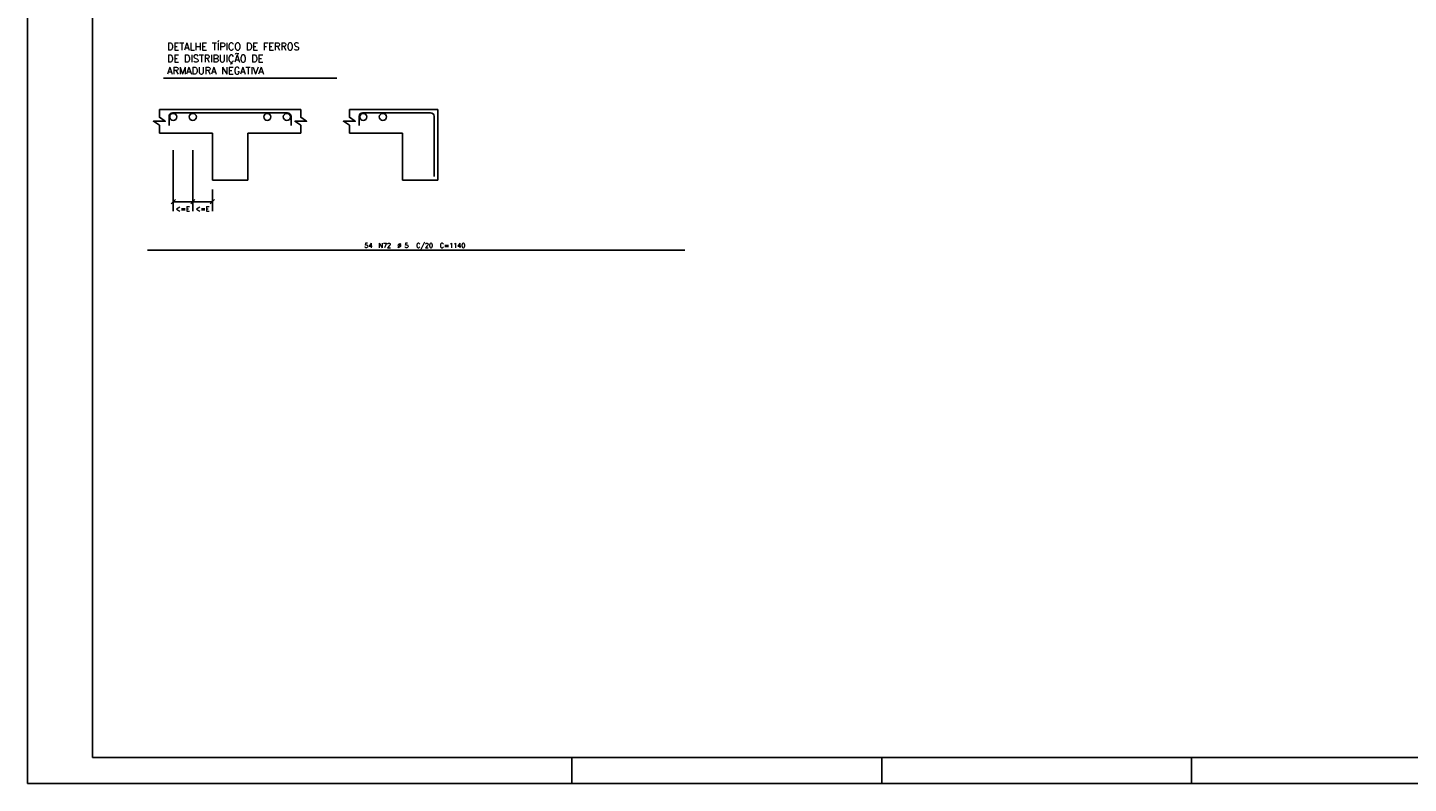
# Model space of a CAD drawing. Extents: x 0 to 119, y 0 to 84.
# Tile 1 of 14: x 0 to 53, y 0 to 29. Entities that reach past the tile are written whole.
import ezdxf

# ---------------------------------------------------------------- set-up
doc = ezdxf.new("R2010")
doc.units = 0
doc.header["$MEASUREMENT"] = 0
for name, color, linetype in [('1', 1, 'CONTINUOUS'), ('2', 2, 'CONTINUOUS'), ('3', 3, 'CONTINUOUS'), ('6', 6, 'CONTINUOUS'), ('8', 8, 'CONTINUOUS')]:
    doc.layers.add(name, color=color, linetype=linetype)
doc.styles.get("Standard").update_dxf_attribs({"font": 'ROMANS.SHX'})

msp = doc.modelspace()

# ---------------------------------------------------------------- linework, layer by layer
at = {"layer": '1', "linetype": 'Continuous'}
for p, q in [((0, 0), (0, 84.099998)), ((21, 0), (21, 1)), ((32.950001, 0), (32.950001, 1)), ((44.900002, 0), (44.900002, 1)), ((0, 0), (118.900002, 0))]:
    msp.add_line(p, q, dxfattribs=at)
at = {"layer": '2', "linetype": 'Continuous'}
for p, q in [((5.238402, 27.199531), (11.929436, 27.199531)), ((5.08175, 25.994309), (10.536295, 25.994309)), ((12.412356, 25.994309), (15.821447, 25.994309)), ((15.821447, 23.267036), (15.821447, 25.994309)), ((5.08175, 25.085218), (7.127204, 25.085218)), ((7.127204, 25.085218), (7.127204, 23.267036)), ((8.490841, 23.267036), (8.490841, 25.085218)), ((8.490841, 25.085218), (10.536295, 25.085218)), ((12.412356, 25.085218), (14.457811, 25.085218)), ((14.457811, 25.085218), (14.457811, 23.267036)), ((5.618214, 22.074326), (5.618214, 24.429645)), ((6.372706, 22.074326), (6.372706, 24.429645)), ((7.127204, 23.267036), (8.490841, 23.267036)), ((14.457811, 23.267036), (15.821447, 23.267036)), ((5.537863, 22.357612), (5.698565, 22.518301)), ((5.618214, 22.437957), (6.372706, 22.437957)), ((6.292354, 22.357612), (6.453057, 22.518301)), ((6.292354, 22.357612), (6.453057, 22.518301)), ((6.372706, 22.437957), (7.127204, 22.437957)), ((7.046853, 22.357612), (7.207556, 22.518301)), ((7.127204, 22.903405), (7.127204, 22.074326))]:
    msp.add_line(p, q, dxfattribs=at)
for points in [[(5.08175, 25.994309), (5.08175, 25.691279), (5.309022, 25.539764), (4.854477, 25.539764), (5.08175, 25.388249), (5.08175, 25.085218)], [(10.536295, 25.994309), (10.536295, 25.691279), (10.763568, 25.539764), (10.309022, 25.539764), (10.536295, 25.388249), (10.536295, 25.085218)], [(12.412356, 25.994309), (12.412356, 25.691279), (12.639629, 25.539764), (12.185084, 25.539764), (12.412356, 25.388249), (12.412356, 25.085218)]]:
    msp.add_lwpolyline(points, dxfattribs=at)
at = {"layer": '3', "linetype": 'Continuous'}
for centre in [(5.618214, 25.707194), (6.372706, 25.707194), (9.245339, 25.707194), (9.999831, 25.707194), (12.948821, 25.707194), (13.703312, 25.707194)]:
    msp.add_circle(centre, 0.136364, dxfattribs=at)
at = {"layer": '6', "linetype": 'Continuous'}
for p, q in [((5.4562, 25.731996), (5.4562, 25.37938)), ((5.592565, 25.868354), (7.809022, 25.868354)), ((7.809022, 25.868354), (10.025479, 25.868354)), ((10.161844, 25.37938), (10.161844, 25.731996)), ((12.786807, 25.731996), (12.786807, 25.37938)), ((12.923172, 25.868354), (15.37406, 25.868354)), ((15.37406, 25.868354), (15.545062, 25.868354)), ((15.681427, 23.409858), (15.681427, 25.731996)), ((4.626767, 20.56476), (25.35404, 20.56476))]:
    msp.add_line(p, q, dxfattribs=at)
for centre, radius, start, end in [((5.592565, 25.731996), 0.136358, 90, 180), ((10.025479, 25.731996), 0.136365, 0, 90), ((12.923172, 25.731996), 0.136358, 90, 180), ((15.545062, 25.731996), 0.136365, 0, 90)]:
    msp.add_arc(centre, radius, start, end, dxfattribs=at)
at = {"layer": '8', "linetype": 'Continuous'}
for p, q in [((2.5, 83.099998), (2.5, 1)), ((2.5, 1), (117.900002, 1))]:
    msp.add_line(p, q, dxfattribs=at)

# ---------------------------------------------------------------- texts
at = {"layer": '2', "linetype": 'Continuous'}
for s, height, p in [('DETALHE TÍPICO DE FERROS', 0.272727, (5.382514, 28.286623)), ('DE DISTRIBUIÇÃO DE', 0.272727, (5.382514, 27.822978)), ('ARMADURA NEGATIVA', 0.272727, (5.382514, 27.359332)), ('<=E', 0.181818, (5.717521, 22.071468)), ('<=E', 0.181818, (6.483713, 22.071468)), ('54', 0.181818, (12.990404, 20.655669)), ('N72', 0.181818, (13.535858, 20.655669)), ('%%c 5', 0.181818, (14.263131, 20.655669)), ('C/20', 0.181818, (14.990404, 20.655669)), ('C=1140', 0.181818, (15.899495, 20.655669))]:
    msp.add_text(s, height=height, dxfattribs=at).set_placement(p)

doc.saveas('drawing.dxf')
